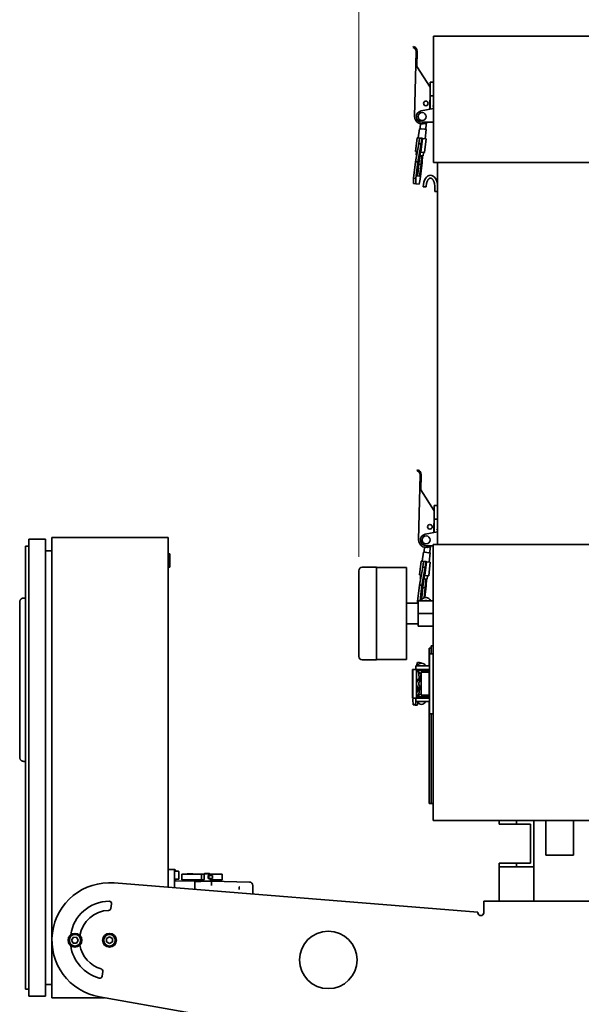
# Model space of a CAD drawing. Header units: millimetres. Extents: x 0 to 7128, y 0 to 5040.
# Tile 56 of 95: x 636 to 1123, y 3215 to 4071. Entities that reach past the tile are written whole.
import ezdxf

# ---------------------------------------------------------------- set-up
doc = ezdxf.new("R2010")
doc.units = ezdxf.units.MM
doc.header["$LTSCALE"] = 12
doc.layers.add('Quote(ISO)', color=7, linetype='Continuous', lineweight=25, true_color=0x80ff00)
doc.layers.add('Spigoli visibili(ISO)', color=7, linetype='Continuous', lineweight=35)
doc.styles.add('Corrente-BSI', font='arial.ttf')
doc.dimstyles.new('DEFAULT-ISO', dxfattribs={"dimscale": 12, "dimtxt": 3.5, "dimasz": 2.5, "dimexe": 1, "dimexo": 1, "dimgap": 0.762, "dimtad": 1, "dimtoh": 1, "dimrnd": 1e-08, "dimtxsty": 'Corrente-BSI', "dimcen": 0.09, "dimdle": 10, "dimclrd": 7, "dimclre": 7, "dimclrt": 7, "dimazin": 2, "dimtfac": 0.571429, "dimtmove": 0, "dimatfit": 3, "dimfxl": 1, "dimtolj": 1, "dimlwd": 5, "dimlwe": 5, "dimarcsym": 0})

# ---------------------------------------------------------------- blocks, each defined once
blk = doc.blocks.new('*D25')
at = {"layer": 'Defpoints', "color": 0, "linetype": 'Continuous', "transparency": 16777216}
for p in [(1382.45, 4171.66), (930.18, 3591.66), (1382.45, 3505.91)]:
    blk.add_point(p, dxfattribs=at)
at = {"layer": 'Quote(ISO)', "color": 7, "linetype": 'Continuous', "lineweight": 5, "transparency": 16777216}
for p, q in [((930.18, 3603.66), (930.18, 4183.66)), ((1382.45, 3517.91), (1382.45, 4183.66)), ((960.18, 4171.66), (1352.45, 4171.66))]:
    blk.add_line(p, q, dxfattribs=at)
at = {"layer": 'Quote(ISO)', "color": 7, "linetype": 'Continuous', "transparency": 16777216}
for points in [[(960.18, 4176.66), (960.18, 4166.66), (930.18, 4171.66)], [(1352.45, 4176.66), (1352.45, 4166.66), (1382.45, 4171.66)]]:
    blk.add_solid(points, dxfattribs=at)
at = {"layer": 'Quote(ISO)', "color": 7, "linetype": 'Continuous', "lineweight": 9, "transparency": 16777216, "insert": (1109.29, 4223.69), "char_height": 42, "attachment_point": 1, "style": 'Corrente-BSI'}
blk.add_mtext('\\A1;452', dxfattribs=at)

msp = doc.modelspace()

# ---------------------------------------------------------------- linework, layer by layer
at = {"layer": 'Spigoli visibili(ISO)'}
for p, q in [((995.1778, 4056.4078), (995.1778, 3946.4078)), ((1364.1778, 4056.4078), (995.1778, 4056.4078)), ((977.6808, 4047.4338), (977.4009, 4046.4738)), ((978.6794, 3986.5505), (979.9201, 4043.0369)), ((980.6344, 4030.0181), (980.9199, 4043.0149)), ((992.1778, 4011.8508), (980.6344, 4030.0181)), ((995.1778, 4016.4078), (992.1778, 4016.4078)), ((992.1778, 4014.4078), (992.1778, 4016.4078)), ((992.1778, 4004.4078), (992.1778, 4014.4078)), ((992.1778, 4009.0997), (991.8191, 3992.7664)), ((992.1778, 4004.4078), (995.1778, 4004.4078)), ((992.1778, 3996.9888), (992.1778, 4004.4078)), ((992.1778, 3996.9888), (992.1778, 3995.2682)), ((995.1778, 3993.4078), (984.2399, 3991.319)), ((992.1778, 3994.871), (992.1778, 3995.2682)), ((992.1778, 3994.871), (992.1778, 3992.8349)), ((994.2575, 3995.2682), (995.1778, 3995.3553)), ((983.8013, 3980.0552), (983.413, 3976.7837)), ((985.1778, 3981.4078), (995.1778, 3981.4078)), ((988.9632, 3981.1238), (988.3782, 3976.1943)), ((982.7986, 3975.8496), (981.8557, 3967.9053)), ((983.1702, 3975.8054), (982.7986, 3975.8496)), ((983.413, 3976.7837), (983.3525, 3976.2737)), ((984.2882, 3975.6728), (987.2673, 3975.3192)), ((988.7568, 3975.1424), (987.8139, 3967.1981)), ((988.3176, 3975.6842), (988.3782, 3976.1943)), ((988.3844, 3975.1866), (988.386, 3975.1864)), ((980.8627, 3968.0232), (979.4483, 3956.1068)), ((979.5172, 3947.2125), (982.2946, 3962.8181)), ((980.8627, 3968.0232), (982.884, 3967.7833)), ((984.2703, 3962.5836), (981.4929, 3946.978)), ((982.2946, 3962.8181), (982.884, 3967.7833)), ((982.2946, 3962.8181), (984.2703, 3962.5836)), ((982.884, 3967.7833), (984.8596, 3967.5488)), ((984.0157, 3955.5647), (985.4301, 3967.4811)), ((984.8596, 3967.5488), (984.2703, 3962.5836)), ((985.4301, 3967.4811), (984.8596, 3967.5488)), ((985.4301, 3967.4811), (988.8069, 3967.0803)), ((988.8069, 3967.0803), (987.3926, 3955.1639)), ((979.4483, 3956.1068), (981.066, 3955.9148)), ((980.4414, 3955.989), (980.0878, 3953.0099)), ((981.9843, 3945.0553), (983.858, 3955.5834)), ((983.858, 3955.5834), (984.0157, 3955.5647)), ((984.0157, 3955.5647), (987.3926, 3955.1639)), ((986.3996, 3955.2818), (986.046, 3952.3027)), ((977.8082, 3932.8136), (979.5172, 3947.2125)), ((979.5172, 3947.2125), (981.4929, 3946.978)), ((981.4929, 3946.978), (979.7839, 3932.5791)), ((980.0878, 3953.0099), (980.5395, 3952.9563)), ((982.3401, 3945.0131), (982.5259, 3948.0986)), ((983.3315, 3952.6249), (986.046, 3952.3027)), ((983.5346, 3932.1339), (985.2436, 3946.5328)), ((984.7779, 3952.4532), (984.3158, 3944.7786)), ((985.2436, 3946.5328), (985.5943, 3952.3563)), ((1364.1778, 3946.4078), (995.1778, 3946.4078)), ((998.6778, 3946.4078), (998.6778, 3614.4078)), ((981.0032, 3936.7889), (981.9843, 3945.0553)), ((981.359, 3936.7467), (982.3401, 3945.0131)), ((982.3401, 3945.0131), (984.3158, 3944.7786)), ((984.3158, 3944.7786), (983.3347, 3936.5122)), ((977.7133, 3928.1162), (977.8082, 3932.8136)), ((977.8082, 3932.8136), (979.7839, 3932.5791)), ((979.7839, 3932.5791), (979.689, 3927.8817)), ((982.8962, 3934.5502), (980.9702, 3934.7788)), ((982.5273, 3927.5448), (983.5346, 3932.1339)), ((977.7133, 3928.1162), (979.689, 3927.8817)), ((979.689, 3927.8817), (982.5273, 3927.5448)), ((986.1778, 3925.4078), (988.6778, 3925.4078)), ((996.1778, 3925.4078), (996.1778, 3921.4078)), ((996.1778, 3921.4078), (998.6778, 3921.4078)), ((981.1808, 3679.4338), (980.9009, 3678.4738)), ((982.1794, 3618.5505), (983.4201, 3675.0369)), ((984.1344, 3662.0181), (984.4199, 3675.0149)), ((995.6778, 3643.8508), (984.1344, 3662.0181)), ((998.6778, 3648.4078), (995.6778, 3648.4078)), ((995.6778, 3646.4078), (995.6778, 3648.4078)), ((995.6778, 3636.4078), (995.6778, 3646.4078)), ((995.6778, 3641.0997), (995.3191, 3624.7664)), ((995.6778, 3636.4078), (998.6778, 3636.4078)), ((995.6778, 3628.9888), (995.6778, 3636.4078)), ((995.6778, 3628.9888), (995.6778, 3627.2682)), ((663.6778, 3220.4445), (663.6778, 3620.4445)), ((663.6778, 3620.4445), (764.6778, 3620.4445)), ((764.6778, 3620.4445), (764.6778, 3316.4955)), ((998.6778, 3625.4078), (987.7399, 3623.319)), ((995.6778, 3626.871), (995.6778, 3627.2682)), ((995.6778, 3626.871), (995.6778, 3624.8349)), ((997.7575, 3627.2682), (998.6778, 3627.3553)), ((640.6778, 3607.9445), (640.6778, 3612.9445)), ((643.6778, 3612.9445), (640.6778, 3612.9445)), ((643.6778, 3221.9445), (643.6778, 3618.9445)), ((643.6778, 3618.9445), (658.1778, 3618.9445)), ((658.1778, 3221.9445), (658.1778, 3618.9445)), ((987.3013, 3612.0552), (986.913, 3608.7837)), ((988.6778, 3613.4078), (994.6778, 3613.4078)), ((992.4632, 3613.1238), (991.8782, 3608.1943)), ((994.6778, 3614.4078), (994.6778, 3374.4078)), ((1364.6778, 3614.4078), (994.6778, 3614.4078)), ((640.6778, 3607.9445), (640.6778, 3232.9445)), ((663.6778, 3608.9445), (658.1778, 3608.9445)), ((764.6778, 3606.1945), (766.1778, 3606.1945)), ((766.1778, 3606.1945), (766.1778, 3594.6945)), ((986.2986, 3607.8496), (985.3557, 3599.9053)), ((986.6702, 3607.8054), (986.2986, 3607.8496)), ((986.913, 3608.7837), (986.8525, 3608.2738)), ((987.7882, 3607.6728), (990.7673, 3607.3192)), ((992.2568, 3607.1424), (991.3139, 3599.1981)), ((991.8176, 3607.6842), (991.8782, 3608.1943)), ((991.886, 3607.1864), (991.8844, 3607.1866)), ((992.2568, 3607.1424), (991.886, 3607.1864)), ((764.6778, 3594.6945), (766.1778, 3594.6945)), ((945.6778, 3594.6578), (933.1778, 3594.6578)), ((945.6778, 3594.6578), (945.6778, 3514.1578)), ((984.3627, 3600.0232), (982.9483, 3588.1068)), ((983.0172, 3579.2125), (985.7946, 3594.8181)), ((984.3627, 3600.0232), (986.384, 3599.7833)), ((987.7703, 3594.5836), (984.9929, 3578.978)), ((985.7946, 3594.8181), (986.384, 3599.7833)), ((985.7946, 3594.8181), (987.7703, 3594.5836)), ((986.384, 3599.7833), (988.3596, 3599.5488)), ((987.5157, 3587.5647), (988.9301, 3599.4811)), ((988.3596, 3599.5488), (987.7703, 3594.5836)), ((988.9301, 3599.4811), (988.3596, 3599.5488)), ((988.9301, 3599.4811), (992.3069, 3599.0803)), ((992.3069, 3599.0803), (990.8926, 3587.1639)), ((930.1778, 3591.6578), (930.1778, 3517.1578)), ((945.6778, 3594.4078), (971.6778, 3594.4078)), ((971.6778, 3514.4078), (971.6778, 3594.4078)), ((982.9483, 3588.1068), (984.566, 3587.9148)), ((983.9414, 3587.989), (983.5878, 3585.0099)), ((985.4843, 3577.0553), (987.358, 3587.5834)), ((987.358, 3587.5834), (987.5157, 3587.5647)), ((987.5157, 3587.5647), (990.8926, 3587.1639)), ((989.8996, 3587.2818), (989.546, 3584.3027)), ((981.3082, 3564.8136), (983.0172, 3579.2125)), ((983.0172, 3579.2125), (984.9929, 3578.978)), ((984.9929, 3578.978), (983.3823, 3565.4078)), ((983.5878, 3585.0099), (984.0395, 3584.9563)), ((985.8401, 3577.0131), (986.0259, 3580.0986)), ((986.8315, 3584.6249), (989.546, 3584.3027)), ((987.5296, 3568.304), (988.7436, 3578.5328)), ((988.2779, 3584.4532), (987.8158, 3576.7786)), ((988.7436, 3578.5328), (989.0943, 3584.3563)), ((984.5032, 3568.7889), (985.4843, 3577.0553)), ((984.859, 3568.7467), (985.8401, 3577.0131)), ((985.8401, 3577.0131), (987.8158, 3576.7786)), ((987.8158, 3576.7786), (986.8347, 3568.5122)), ((635.6778, 3429.4445), (635.6778, 3564.4445)), ((639.1778, 3567.9445), (640.6778, 3567.9445)), ((971.6778, 3563.4078), (981.6778, 3563.4078)), ((981.2798, 3563.4078), (981.3082, 3564.8136)), ((981.3082, 3564.8136), (981.6778, 3564.7697)), ((981.6778, 3554.4078), (981.6778, 3565.4078)), ((981.6778, 3565.4078), (994.6778, 3565.4078)), ((984.9544, 3566.7213), (984.4702, 3566.7788)), ((981.6778, 3543.4078), (981.6778, 3554.4078)), ((981.6778, 3554.4078), (994.6778, 3554.4078)), ((971.6778, 3545.4078), (981.6778, 3545.4078)), ((981.6778, 3543.4078), (994.6778, 3543.4078)), ((993.1778, 3526.4078), (994.6778, 3526.4078)), ((993.1778, 3524.4078), (993.1778, 3526.4078)), ((993.1778, 3524.4078), (991.1778, 3524.4078)), ((991.1778, 3519.4078), (991.1778, 3524.4078)), ((991.1778, 3508.9078), (991.1778, 3519.4078)), ((994.6778, 3519.4078), (991.6778, 3519.4078)), ((991.6778, 3517.4078), (991.6778, 3519.4078)), ((993.1778, 3524.4078), (993.1778, 3519.4078)), ((945.6778, 3514.1578), (933.1778, 3514.1578)), ((945.6778, 3514.4078), (971.6778, 3514.4078)), ((981.0589, 3511.9132), (980.3827, 3508.9078)), ((982.7679, 3511.9132), (981.0589, 3511.9132)), ((982.8801, 3510.8591), (982.7679, 3511.9132)), ((982.7679, 3511.9132), (984.7436, 3511.7091)), ((984.7436, 3511.7091), (984.7865, 3511.3062)), ((991.6778, 3469.4078), (991.6778, 3517.4078)), ((976.9009, 3505.9078), (976.9009, 3480.9078)), ((977.1808, 3505.9078), (976.9009, 3505.9078)), ((977.1808, 3505.9078), (977.1808, 3480.9078)), ((977.1808, 3505.9078), (980.421, 3505.9078)), ((983.7399, 3508.9078), (979.6778, 3508.9078)), ((979.6778, 3508.9078), (979.6778, 3505.9078)), ((980.421, 3505.9078), (991.6778, 3505.9078)), ((980.421, 3505.9078), (980.421, 3480.9078)), ((991.6778, 3504.9078), (980.421, 3504.9078)), ((981.4141, 3504.4078), (980.421, 3504.4078)), ((981.1778, 3504.9068), (985.9296, 3504.9068)), ((981.8446, 3504.9078), (981.8447, 3504.9068)), ((981.9781, 3503.6532), (982.4829, 3498.9098)), ((982.6778, 3504.9078), (982.6778, 3504.9068)), ((983.7399, 3508.9078), (991.6778, 3508.9078)), ((983.8461, 3498.4078), (984.2661, 3502.5294)), ((991.4296, 3503.4078), (984.4296, 3503.4078)), ((984.4296, 3483.4078), (984.4296, 3503.4078)), ((985.9296, 3504.9078), (985.9296, 3503.4078)), ((989.9296, 3504.9078), (989.9296, 3503.4078)), ((991.1778, 3504.4078), (989.9296, 3504.4078)), ((991.1778, 3503.4078), (991.1778, 3504.9078)), ((991.4296, 3483.4078), (991.4296, 3503.4078)), ((982.4829, 3498.9098), (982.3252, 3497.3626)), ((982.3252, 3497.3626), (982.906, 3497.3626)), ((982.8525, 3495.0661), (982.913, 3495.0661)), ((982.906, 3495.0766), (982.906, 3498.4008)), ((982.913, 3498.4078), (984.4296, 3498.4078)), ((981.3824, 3488.11), (980.421, 3485.0109)), ((980.421, 3485.4078), (980.5441, 3485.4078)), ((981.1271, 3481.9078), (981.7946, 3484.0595)), ((981.54, 3489.6571), (981.3824, 3488.11)), ((982.906, 3489.6571), (981.54, 3489.6571)), ((981.7946, 3484.0595), (982.384, 3484.0595)), ((981.7946, 3484.0595), (983.0234, 3483.9325)), ((982.384, 3484.0595), (982.906, 3489.1828)), ((982.384, 3484.0595), (983.1313, 3483.9823)), ((982.913, 3491.7495), (982.8525, 3491.7495)), ((982.906, 3488.4148), (982.906, 3491.739)), ((984.4296, 3488.4078), (982.913, 3488.4078)), ((984.4296, 3484.5422), (984.4049, 3484.299)), ((984.4296, 3483.4078), (991.4296, 3483.4078)), ((985.9296, 3483.4078), (985.9296, 3481.9078)), ((989.9296, 3483.4078), (989.9296, 3481.9078)), ((991.1778, 3481.9078), (991.1778, 3483.4078)), ((977.1808, 3480.9078), (976.9009, 3480.9078)), ((977.1808, 3480.9078), (980.421, 3480.9078)), ((977.3483, 3480.9078), (977.2133, 3479.583)), ((977.2133, 3479.583), (977.3082, 3475.1065)), ((977.3082, 3475.1065), (979.0172, 3475.1065)), ((977.3082, 3475.1065), (979.2839, 3474.9024)), ((979.0172, 3475.1065), (979.8862, 3477.9078)), ((979.0172, 3475.1065), (980.9929, 3474.9024)), ((980.9929, 3474.9024), (979.2839, 3474.9024)), ((979.6778, 3477.9078), (979.6778, 3480.9078)), ((979.6778, 3477.9078), (983.7399, 3477.9078)), ((980.421, 3481.9078), (991.6778, 3481.9078)), ((991.6778, 3480.9078), (980.421, 3480.9078)), ((981.6551, 3477.037), (980.9929, 3474.9024)), ((981.1278, 3481.9088), (985.9296, 3481.9088)), ((982.6778, 3481.9088), (982.6778, 3481.9078)), ((991.6778, 3477.9078), (983.7399, 3477.9078)), ((991.1778, 3394.4078), (991.1778, 3477.9078)), ((991.6778, 3467.4078), (991.6778, 3469.4078)), ((991.6778, 3467.4078), (994.6778, 3467.4078)), ((993.1778, 3394.4078), (993.1778, 3467.4078)), ((639.1778, 3425.9445), (640.6778, 3425.9445)), ((991.1778, 3389.4078), (991.1778, 3394.4078)), ((991.1778, 3389.4078), (993.1778, 3389.4078)), ((993.1778, 3394.4078), (993.1778, 3389.4078)), ((994.6778, 3389.4078), (993.1778, 3389.4078)), ((1364.6778, 3374.4078), (994.6778, 3374.4078)), ((1052.1778, 3374.4078), (1052.1778, 3371.4078)), ((1067.1778, 3371.4078), (1067.1778, 3374.4078)), ((1082.1778, 3374.4078), (1067.1778, 3374.4078)), ((1082.1778, 3334.4078), (1082.1778, 3374.4078)), ((1092.6778, 3374.4078), (1092.6778, 3344.4078)), ((1116.6778, 3374.4078), (1116.6778, 3344.4078)), ((1052.1778, 3371.4078), (1067.1778, 3371.4078)), ((1067.1778, 3371.4078), (1079.1778, 3371.4078)), ((1079.1778, 3371.4078), (1079.1778, 3337.4078)), ((1092.6778, 3344.4078), (1116.6778, 3344.4078)), ((765.9778, 3331.9545), (764.6778, 3331.9545)), ((765.9778, 3331.9445), (769.9778, 3331.9445)), ((769.9778, 3331.9445), (769.9778, 3326.9445)), ((773.5778, 3330.4445), (769.9778, 3330.4445)), ((770.9778, 3330.9445), (770.9778, 3330.4445)), ((773.9778, 3330.0445), (773.9778, 3323.8445)), ((1067.1778, 3337.4078), (1052.1778, 3337.4078)), ((1052.1778, 3337.4078), (1052.1778, 3334.4078)), ((1052.1778, 3334.4078), (1067.1778, 3334.4078)), ((1052.1778, 3334.4078), (1052.1778, 3304.4078)), ((1067.1778, 3334.4078), (1067.1778, 3337.4078)), ((1079.1778, 3337.4078), (1067.1778, 3337.4078)), ((1067.1778, 3334.4078), (1082.1778, 3334.4078)), ((1082.1778, 3334.4078), (1082.1778, 3304.4078)), ((769.9778, 3316.0683), (769.9778, 3326.9445)), ((773.5778, 3323.4445), (769.9778, 3323.4445)), ((769.9778, 3322.2093), (787.7278, 3321.7445)), ((770.9778, 3323.4445), (770.9778, 3322.1831)), ((789.5141, 3327.9445), (776.5777, 3327.9445)), ((776.5777, 3327.9445), (776.5777, 3322.9445)), ((776.5777, 3322.9445), (789.5141, 3322.9445)), ((780.3096, 3322.9445), (780.0777, 3322.7126)), ((787.0777, 3322.7126), (780.0777, 3322.7126)), ((780.0777, 3321.9448), (780.0777, 3322.7126)), ((785.9777, 3328.3126), (781.1777, 3328.3126)), ((781.1777, 3327.9445), (781.1777, 3328.3126)), ((785.9777, 3327.9445), (785.9777, 3328.3126)), ((785.9777, 3327.9451), (796.0277, 3327.945)), ((786.8458, 3322.9445), (787.0777, 3322.7126)), ((787.0777, 3321.7615), (787.0777, 3322.7126)), ((787.7278, 3314.6374), (787.7278, 3321.7445)), ((787.7278, 3321.5945), (793.0703, 3321.5945)), ((789.5141, 3327.9445), (793.7066, 3327.9445)), ((793.7066, 3322.9445), (789.5141, 3322.9445)), ((792.7277, 3321.9445), (794.5277, 3321.9445)), ((793.0703, 3321.4799), (793.0703, 3321.5945)), ((793.7066, 3327.9445), (796.0277, 3327.9445)), ((793.7066, 3322.9445), (793.7066, 3327.9445)), ((795.5277, 3322.9445), (793.7066, 3322.9445)), ((795.8813, 3323.2981), (794.5277, 3321.9445)), ((796.2277, 3328.4445), (796.0277, 3328.2445)), ((800.8277, 3328.2445), (796.0277, 3328.2445)), ((796.0277, 3328.2445), (796.0277, 3323.6516)), ((800.6277, 3328.4445), (796.2277, 3328.4445)), ((799.7362, 3326.6945), (799.4977, 3326.6945)), ((799.4977, 3326.6945), (799.4977, 3324.1945)), ((799.7362, 3324.1945), (799.4977, 3324.1945)), ((799.7362, 3326.6945), (799.8927, 3326.6945)), ((799.7362, 3324.1945), (799.8927, 3324.1945)), ((799.8927, 3326.6945), (803.0977, 3326.6945)), ((799.8927, 3326.6945), (799.8927, 3324.1945)), ((799.8927, 3324.1945), (803.0977, 3324.1945)), ((800.6277, 3328.4445), (800.8277, 3328.2445)), ((800.8277, 3328.2445), (800.8277, 3326.6945)), ((800.8277, 3327.945), (805.195, 3327.945)), ((800.8277, 3327.9445), (802.3777, 3327.9445)), ((800.8277, 3324.1945), (800.8277, 3323.6516)), ((800.9742, 3323.2981), (802.3304, 3321.9418)), ((802.3777, 3322.9445), (801.3277, 3322.9445)), ((802.2229, 3321.5796), (802.2274, 3321.9187)), ((802.3304, 3321.9418), (835.3073, 3321.0783)), ((804.3777, 3327.9445), (802.3777, 3327.9445)), ((802.3777, 3326.6945), (802.3777, 3327.9445)), ((802.3777, 3322.9445), (802.3777, 3324.1945)), ((802.3777, 3322.9445), (804.3777, 3322.9445)), ((803.0977, 3326.6945), (803.0977, 3324.1945)), ((804.3777, 3327.9445), (808.5777, 3327.9445)), ((808.5777, 3322.9445), (804.3777, 3322.9445)), ((811.5777, 3327.9445), (808.5777, 3327.9445)), ((808.5777, 3322.9445), (811.5777, 3322.9445)), ((811.5777, 3322.9445), (811.5777, 3327.9445)), ((717.6954, 3320.2828), (1033.6778, 3294.8108)), ((838.2277, 3310.5665), (838.2277, 3318.0804)), ((1038.6778, 3304.4078), (1323.6778, 3304.4078)), ((1038.6778, 3304.4078), (1038.6778, 3294.4078)), ((715.3761, 3302.189), (714.8621, 3298.1788)), ((1033.6778, 3294.4078), (1033.6778, 3294.8108)), ((680.8004, 3270.6765), (682.44, 3273.0524)), ((682.0382, 3268.0686), (680.8004, 3270.6765)), ((682.44, 3273.0524), (685.3174, 3272.8205)), ((686.5552, 3270.2126), (684.9157, 3267.8366)), ((685.3174, 3272.8205), (686.5552, 3270.2126)), ((711.1778, 3271.8879), (713.6778, 3273.3313)), ((711.1778, 3269.0011), (711.1778, 3271.8879)), ((713.6778, 3273.3313), (716.1778, 3271.8879)), ((716.1778, 3271.8879), (716.1778, 3269.0011)), ((684.9157, 3267.8366), (682.0382, 3268.0686)), ((713.6778, 3267.5578), (711.1778, 3269.0011)), ((716.1778, 3269.0011), (713.6778, 3267.5578)), ((707.8287, 3243.3082), (707.3147, 3239.298)), ((640.6778, 3227.9445), (640.6778, 3232.9445)), ((640.6778, 3227.9445), (643.6778, 3227.9445)), ((658.1778, 3231.9445), (663.6778, 3231.9445)), ((643.6778, 3221.9445), (658.1778, 3221.9445)), ((709.3034, 3220.4445), (663.6778, 3220.4445)), ((856.965, 3194.4078), (704.9954, 3221.2041))]:
    msp.add_line(p, q, dxfattribs=at)
for centre, radius in [((988.4296, 3997.8391), 2), ((988.4296, 3997.8391), 2), ((985.1778, 3986.4078), 3.5), ((991.9296, 3629.8391), 2), ((991.9296, 3629.8391), 2), ((988.6778, 3618.4078), 3.5), ((903.6778, 3253.4078), 25), ((683.6778, 3270.4445), 6), ((683.6778, 3270.4445), 5), ((713.6778, 3270.4445), 6), ((713.6778, 3270.4445), 5)]:
    msp.add_circle(centre, radius, dxfattribs=at)
for centre, radius, start, end in [((976.421, 4043.1138), 3.5, 358.7416922, 73.7416922), ((976.421, 4043.1138), 4.5, 358.7416922, 73.7416922), ((985.1778, 3986.4078), 5, 100.8113079, 270), ((985.1778, 3986.4078), 6.5, 178.7416922, 309.7151372), ((984.406, 3976.6658), 1, 173.231221, 263.231221), ((987.3851, 3976.3122), 1, 263.231221, 353.231221), ((979.921, 3675.1138), 3.5, 358.7416922, 73.7416922), ((979.921, 3675.1138), 4.5, 358.7416922, 73.7416922), ((988.6778, 3618.4078), 5, 100.8113079, 270), ((988.6778, 3618.4078), 6.5, 178.7416922, 309.7151372), ((987.906, 3608.6658), 1, 173.231221, 263.231221), ((990.8851, 3608.3122), 1, 263.231221, 353.231221), ((933.1778, 3591.6578), 3, 90, 180), ((933.1778, 3517.1578), 3, 180, 270), ((984.6778, 3507.4823), 3.8255, 21.8781824, 158.1218176), ((984.6778, 3506.2589), 3.7521, 201.1220214, 266.2073462), ((984.6778, 3480.4833), 3.8255, 93.7197437, 158.1218176), ((984.6778, 3479.2599), 3.7521, 201.1220214, 338.8779786), ((769.9778, 3330.9445), 1, 0, 90), ((773.5778, 3330.0445), 0.4, 0, 90), ((773.5778, 3323.8445), 0.4, 270, 0), ((789.5778, 3319.6445), 4, 28.9579492, 29.1763959), ((795.5277, 3323.6516), 0.5, 315, 0), ((801.3277, 3323.6516), 0.5, 180, 225), ((713.6778, 3270.4445), 50, 85.3912347, 260), ((713.6778, 3270.4445), 34, 90.5111667, 171.9704169), ((713.3923, 3302.4432), 2, 352.6956173, 90.5111667), ((713.6778, 3270.4445), 26, 91.636239, 170.8155022), ((712.8783, 3298.4331), 2, 271.636239, 352.6956173), ((1036.1778, 3294.4078), 2.5, 180, 0), ((713.6778, 3270.4445), 34, 188.0295831, 254.880068), ((713.6778, 3270.4445), 26, 189.1844978, 253.7549957), ((705.845, 3243.5624), 2, 352.6956173, 73.7549957), ((705.3309, 3239.5523), 2, 254.880068, 352.6956173)]:
    msp.add_arc(centre, radius, start, end, dxfattribs=at)
for centre, major_axis, ratio, start_param, end_param in [((981.2059, 3936.7649), (-0.2357, -1.9861), 0.10208203, 4.71238898, 6.2831853), ((981.1562, 3936.7707), (-0.2357, -1.9861), 0.10208203, 0.1227423, 1.57079633), ((983.1319, 3936.5363), (-0.2357, -1.9861), 0.10208203, 0, 1.57079633), ((992.4278, 3925.4078), (0, -10), 0.625, 1.57079633, 4.71238898), ((988.4278, 3558.4078), (0, -10), 0.625, 2.34619382, 3.8444959), ((984.7059, 3568.7649), (-0.2357, -1.9861), 0.10208203, 4.71238898, 6.2831853), ((984.6562, 3568.7707), (-0.2357, -1.9861), 0.10208203, 0.1227423, 1.57079633), ((986.6319, 3568.5363), (0.2357, 1.9861), 0.10208203, 4.47795707, 4.71238898), ((980.6562, 3502.9602), (0.2056, 1.9894), 0.11724716, 0.21796955, 0.76813299), ((982.9205, 3493.4078), (0, 4), 0.99302988, 0.15042009, 0.68060192), ((984.3348, 3493.4078), (0, 4), 0.99302988, 0.36794839, 1.39930537), ((984.3348, 3493.4078), (0, -4), 0.99302988, 4.88387994, 5.91523692), ((985.2777, 3493.4078), (0, -3), 0.99302988, 4.20816853, 5.2171996), ((985.2777, 3493.4078), (0, -3), 0.99302988, 4.20703568, 4.20816856), ((983.906, 3497.4078), (-0.9983, 0.9983), 0.05913754, 6.22411657, 6.34225405), ((982.9205, 3493.4078), (0, -4), 0.99302988, 5.60258338, 5.92824489), ((983.906, 3489.4078), (-0.9983, -0.9983), 0.05913754, 6.22411657, 6.34225405), ((785.0111, 3316.2432), (0.4483, 6.7505), 0.64397044, 5.66921767, 5.89336795), ((792.7277, 3321.4443), (0, 0.5002), 0.99965732, 0, 1.26585221), ((798.4277, 3321.9418), (3.9013, 0), 0.0261949, 3.11540374, 6.05438016), ((802.1248, 3314.0822), (0.093, 7.5001), 0.02617269, 5.25381318, 6.2569964), ((798.5274, 3322.0388), (3.8044, -0.0998), 0.02617691, 6.04905638, 6.31076501), ((804.9434, 3316.2427), (-0.4473, 6.7509), 0.64390773, 0.08537327, 0.52486971), ((835.2267, 3318.0783), (2.1503, 2.0948), 0.99933246, 5.51121088, 7.05515974), ((825.7019, 3313.1129), (-0.0611, -4.0344), 0.15802136, 1.95386756, 2.22066528)]:
    msp.add_ellipse(centre, major_axis=major_axis, ratio=ratio, start_param=start_param, end_param=end_param, dxfattribs=at)
for points in [[(982.7988, 3975.8493), (982.7989, 3975.8494), (982.799, 3975.8494), (982.7991, 3975.8495)], [(986.2988, 3607.8493), (986.2989, 3607.8494), (986.299, 3607.8494), (986.2991, 3607.8495)], [(982.913, 3495.0661), (982.9083, 3495.0661), (982.9061, 3495.0697), (982.9061, 3495.0766)], [(982.9061, 3491.739), (982.9061, 3491.7458), (982.9083, 3491.7495), (982.913, 3491.7495)], [(826.2935, 3315.1355), (826.2825, 3315.3981), (826.2688, 3315.6575), (826.2526, 3315.9111)]]:
    msp.add_open_spline(points, degree=3, dxfattribs=at)
for points, knots in [([(983.1706, 3975.8054), (983.1739, 3975.8057), (983.177, 3975.8069), (983.1851, 3975.8111), (983.1927, 3975.8168), (983.2098, 3975.8353), (983.2176, 3975.8456), (983.2404, 3975.8799), (983.256, 3975.9097), (983.2961, 3976.0045), (983.3179, 3976.0765), (983.3416, 3976.1949), (983.3478, 3976.2341), (983.3525, 3976.2737)], [-0.0014713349, -0.0014713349, -0.0014713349, -0.0014713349, 0, 0, 0.0034195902, 0.0034195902, 0.0063737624, 0.0063737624, 0.0125467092, 0.0125467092, 0.0229980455, 0.0229980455, 0.0280412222, 0.0280412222, 0.0280412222, 0.0280412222]), ([(988.3176, 3975.6842), (988.3128, 3975.6439), (988.3096, 3975.6036), (988.3052, 3975.4838), (988.3094, 3975.4093), (988.327, 3975.3038), (988.3363, 3975.2687), (988.352, 3975.2293), (988.3576, 3975.2176), (988.3667, 3975.2033), (988.3698, 3975.1991), (988.3751, 3975.1934), (988.3773, 3975.1913), (988.3813, 3975.1884), (988.3825, 3975.1879), (988.3835, 3975.1876), (988.3837, 3975.1875), (988.3842, 3975.1874), (988.3843, 3975.1874), (988.3844, 3975.1866)], [0, 0, 0, 0, 0.0120988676, 0.0120988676, 0.0362605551, 0.0362605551, 0.052107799, 0.052107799, 0.0594448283, 0.0594448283, 0.0628813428, 0.0628813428, 0.0650907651, 0.0650907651, 0.0669669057, 0.0669669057, 0.0676756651, 0.0676756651, 0.0681634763, 0.0681634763, 0.0681634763, 0.0681634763]), ([(988.3861, 3975.1871), (988.3881, 3975.1869), (988.3931, 3975.1863), (988.4086, 3975.1843), (988.4165, 3975.1833), (988.4448, 3975.1795), (988.4644, 3975.1771), (988.5437, 3975.1678), (988.5947, 3975.1623), (988.6621, 3975.1543), (988.6843, 3975.1512), (988.7385, 3975.1439), (988.7568, 3975.1419), (988.7568, 3975.1424), (988.7568, 3975.1424), (988.7568, 3975.1424)], [0.077722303, 0.077722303, 0.077722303, 0.077722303, 0.082661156, 0.082661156, 0.087740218, 0.087740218, 0.101130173, 0.101130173, 0.144689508, 0.144689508, 0.172984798, 0.172984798, 0.2304884, 0.2304884, 0.231763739, 0.231763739, 0.231763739, 0.231763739]), ([(988.6778, 3925.4078), (988.6778, 3926.1441), (988.7844, 3927.4326), (989.1048, 3928.7876), (989.4159, 3929.7184), (989.6555, 3930.2907), (989.9854, 3930.9334), (990.269, 3931.3852), (990.6343, 3931.8642), (990.9289, 3932.1769), (991.249, 3932.4499), (991.4524, 3932.5898), (991.6445, 3932.6997), (991.7668, 3932.7587), (991.912, 3932.8168), (992.0223, 3932.8517), (992.154, 3932.8829), (992.2553, 3932.8987), (992.3789, 3932.9084), (992.4767, 3932.9084), (992.6004, 3932.8987), (992.7016, 3932.8829), (992.8333, 3932.8517), (992.9437, 3932.8168), (993.0889, 3932.7587), (993.2111, 3932.6997), (993.4033, 3932.5898), (993.6066, 3932.4499), (993.9267, 3932.1769), (994.2214, 3931.8642), (994.5866, 3931.3852), (994.8702, 3930.9334), (995.2001, 3930.2907), (995.4398, 3929.7184), (995.7509, 3928.7876), (996.0712, 3927.4326), (996.1778, 3926.1441), (996.1778, 3925.4078)], [-6.28318531, -6.28318531, -6.28318531, -6.28318531, -6.02138592, -5.82503638, -5.75958653, -5.62868684, -5.56323699, -5.4323373, -5.36688745, -5.23598776, -5.17053791, -5.07236314, -5.03963822, -4.97418837, -4.94146344, -4.8760136, -4.84328867, -4.77783883, -4.7451139, -4.67966406, -4.64693913, -4.58148929, -4.54876436, -4.48331452, -4.45058959, -4.38513975, -4.35241482, -4.25424005, -4.1887902, -4.05789051, -3.99244066, -3.86154097, -3.79609112, -3.66519143, -3.59974158, -3.40339204, -3.14159265, -3.14159265, -3.14159265, -3.14159265]), ([(986.6706, 3607.8054), (986.6739, 3607.8057), (986.677, 3607.8069), (986.6801, 3607.8086), (986.6808, 3607.8089), (986.6873, 3607.8128), (986.6948, 3607.8188), (986.7112, 3607.8371), (986.7188, 3607.8473), (986.7424, 3607.8832), (986.7576, 3607.9134), (986.7961, 3608.0045), (986.8179, 3608.0765), (986.8416, 3608.1949), (986.8478, 3608.2341), (986.8525, 3608.2737)], [-0.0014709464, -0.0014709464, -0.0014709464, -0.0014709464, 0, 0, 0.0004054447, 0.0004054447, 0.0039425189, 0.0039425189, 0.0070811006, 0.0070811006, 0.0141975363, 0.0141975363, 0.0276743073, 0.0276743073, 0.0341819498, 0.0341819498, 0.0341819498, 0.0341819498]), ([(991.8176, 3607.6842), (991.8128, 3607.6439), (991.8096, 3607.6036), (991.8052, 3607.4838), (991.8094, 3607.4093), (991.827, 3607.3038), (991.8363, 3607.2687), (991.852, 3607.2293), (991.8576, 3607.2176), (991.8667, 3607.2033), (991.8698, 3607.1991), (991.8751, 3607.1934), (991.8773, 3607.1913), (991.8813, 3607.1884), (991.8825, 3607.1879), (991.8835, 3607.1876), (991.8837, 3607.1875), (991.8842, 3607.1874), (991.8843, 3607.1874), (991.8844, 3607.1866)], [0, 0, 0, 0, 0.0121006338, 0.0121006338, 0.0362542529, 0.0362542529, 0.0520908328, 0.0520908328, 0.0594235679, 0.0594235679, 0.0628579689, 0.0628579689, 0.065063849, 0.065063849, 0.0669411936, 0.0669411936, 0.0676574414, 0.0676574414, 0.0681348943, 0.0681348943, 0.0681348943, 0.0681348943]), ([(639.1778, 3567.9445), (639.0633, 3567.9445), (638.9487, 3567.9389), (638.8348, 3567.9277), (638.7208, 3567.9164), (638.6073, 3567.8996), (638.495, 3567.8773), (638.3827, 3567.8549), (638.2714, 3567.8271), (638.1618, 3567.7938), (638.0522, 3567.7606), (637.9442, 3567.7219), (637.8384, 3567.6781), (637.7326, 3567.6343), (637.6289, 3567.5852), (637.5279, 3567.5312), (637.4269, 3567.4772), (637.3286, 3567.4183), (637.2333, 3567.3547), (637.0429, 3567.2274), (636.8649, 3567.0814), (636.7029, 3566.9194), (636.541, 3566.7574), (636.3949, 3566.5795), (636.2677, 3566.389), (636.1404, 3566.1985), (636.0319, 3565.9955), (635.9442, 3565.7839), (635.8566, 3565.5723), (635.7898, 3565.352), (635.7451, 3565.1273), (635.7004, 3564.9027), (635.6778, 3564.6736), (635.6778, 3564.4445)], [3.14159265, 3.14159265, 3.14159265, 3.14159265, 3.23976742, 3.23976742, 3.23976742, 3.33794219, 3.33794219, 3.33794219, 3.43611696, 3.43611696, 3.43611696, 3.53429174, 3.53429174, 3.53429174, 3.63246651, 3.63246651, 3.63246651, 3.73064128, 3.73064128, 3.73064128, 3.92699082, 3.92699082, 3.92699082, 4.12334036, 4.12334036, 4.12334036, 4.3196899, 4.3196899, 4.3196899, 4.51603944, 4.51603944, 4.51603944, 4.71238898, 4.71238898, 4.71238898, 4.71238898]), ([(987.2044, 3565.4078), (987.207, 3565.4098), (987.3143, 3565.4948), (987.4524, 3565.5898), (987.6445, 3565.6997), (987.7668, 3565.7587), (987.912, 3565.8168), (988.0223, 3565.8517), (988.154, 3565.8829), (988.2553, 3565.8987), (988.3789, 3565.9084), (988.4767, 3565.9084), (988.6004, 3565.8987), (988.7016, 3565.8829), (988.8333, 3565.8517), (988.9437, 3565.8168), (989.0889, 3565.7587), (989.2111, 3565.6997), (989.4033, 3565.5898), (989.5413, 3565.4948), (989.6487, 3565.4098), (989.6513, 3565.4078)], [-5.172962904, -5.172962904, -5.172962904, -5.172962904, -5.170537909, -5.072363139, -5.039638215, -4.974188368, -4.941463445, -4.876013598, -4.843288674, -4.777838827, -4.745113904, -4.679664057, -4.646939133, -4.581489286, -4.548764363, -4.483314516, -4.450589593, -4.385139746, -4.352414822, -4.254240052, -4.251815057, -4.251815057, -4.251815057, -4.251815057]), ([(982.6706, 3491.9563), (982.6739, 3491.9503), (982.677, 3491.945), (982.6851, 3491.9315), (982.6927, 3491.9194), (982.7098, 3491.8938), (982.7176, 3491.8828), (982.7404, 3491.8516), (982.756, 3491.832), (982.7961, 3491.7863), (982.8179, 3491.7664), (982.8416, 3491.7517), (982.8478, 3491.7495), (982.8525, 3491.7498)], [-0.0014712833, -0.0014712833, -0.0014712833, -0.0014712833, 0, 0, 0.0034195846, 0.0034195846, 0.0063737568, 0.0063737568, 0.0125466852, 0.0125466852, 0.0229985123, 0.0229985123, 0.0280423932, 0.0280423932, 0.0280423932, 0.0280423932]), ([(982.8525, 3495.0657), (982.8477, 3495.0661), (982.8413, 3495.0638), (982.8176, 3495.049), (982.7961, 3495.0294), (982.7544, 3494.9817), (982.737, 3494.9597), (982.7126, 3494.9256), (982.7044, 3494.9138), (982.6922, 3494.8951), (982.6883, 3494.8889), (982.6817, 3494.8783), (982.679, 3494.8738), (982.6744, 3494.866), (982.6732, 3494.8638), (982.6722, 3494.8621), (982.6719, 3494.8616), (982.6715, 3494.8608), (982.6713, 3494.8605), (982.671, 3494.8601)], [0, 0, 0, 0, 0.0121341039, 0.0121341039, 0.0362288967, 0.0362288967, 0.052033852, 0.052033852, 0.0593408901, 0.0593408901, 0.0627646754, 0.0627646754, 0.0650045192, 0.0650045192, 0.0668319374, 0.0668319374, 0.0675732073, 0.0675732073, 0.0680348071, 0.0680348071, 0.0680348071, 0.0680348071]), ([(639.1778, 3425.9445), (639.0633, 3425.9445), (638.9487, 3425.9501), (638.8348, 3425.9614), (638.7208, 3425.9726), (638.6073, 3425.9894), (638.495, 3426.0118), (638.3827, 3426.0341), (638.2714, 3426.062), (638.1618, 3426.0952), (638.0522, 3426.1285), (637.9442, 3426.1671), (637.8384, 3426.2109), (637.7326, 3426.2548), (637.6289, 3426.3038), (637.5279, 3426.3578), (637.4269, 3426.4118), (637.3286, 3426.4707), (637.2333, 3426.5344), (637.0429, 3426.6616), (636.8649, 3426.8077), (636.7029, 3426.9696), (636.541, 3427.1316), (636.3949, 3427.3096), (636.2677, 3427.5), (636.1404, 3427.6905), (636.0319, 3427.8935), (635.9442, 3428.1051), (635.8566, 3428.3168), (635.7898, 3428.537), (635.7451, 3428.7617), (635.7004, 3428.9864), (635.6778, 3429.2154), (635.6778, 3429.4445)], [3.14159265, 3.14159265, 3.14159265, 3.14159265, 3.23976742, 3.23976742, 3.23976742, 3.33794219, 3.33794219, 3.33794219, 3.43611696, 3.43611696, 3.43611696, 3.53429174, 3.53429174, 3.53429174, 3.63246651, 3.63246651, 3.63246651, 3.73064128, 3.73064128, 3.73064128, 3.92699082, 3.92699082, 3.92699082, 4.12334036, 4.12334036, 4.12334036, 4.3196899, 4.3196899, 4.3196899, 4.51603944, 4.51603944, 4.51603944, 4.71238898, 4.71238898, 4.71238898, 4.71238898]), ([(826.496, 3316.9218), (826.494, 3316.9197), (826.4891, 3316.9139), (826.4842, 3316.9081), (826.4633, 3316.8823), (826.4349, 3316.8476), (826.3705, 3316.7579), (826.3419, 3316.713), (826.2883, 3316.6052), (826.261, 3316.5328), (826.2414, 3316.3761), (826.2388, 3316.3263), (826.2376, 3316.2395), (826.2381, 3316.2027), (826.2405, 3316.1231), (826.2426, 3316.0806), (826.2473, 3315.9958), (826.2499, 3315.9535), (826.2526, 3315.9111)], [-0.0018376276, -0.0018376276, -0.0018376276, -0.0018376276, -0.0009188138, 0, 0, 0.0097625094, 0.0097625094, 0.0189381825, 0.0189381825, 0.0302068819, 0.0302068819, 0.0353653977, 0.0353653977, 0.0391795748, 0.0391795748, 0.0436088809, 0.0436088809, 0.0480374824, 0.0480374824, 0.0480374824, 0.0480374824]), ([(826.2934, 3315.1353), (826.2992, 3315.002), (826.3048, 3314.869), (826.313, 3314.6969), (826.3151, 3314.6547), (826.3163, 3314.612)], [0.074388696, 0.074388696, 0.074388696, 0.074388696, 0.0877063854, 0.0877063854, 0.0920080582, 0.0920080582, 0.0920080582, 0.0920080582])]:
    msp.add_open_spline(points, degree=3, knots=knots, dxfattribs=at)

# ---------------------------------------------------------------- dimensions: what is measured, and where the dimension line sits
at = {"layer": 'Quote(ISO)', "color": 7, "linetype": 'Continuous', "lineweight": 9}
dim = msp.add_linear_dim(base=(1382.4548, 4171.6578), p1=(930.1778, 3591.6578), p2=(1382.4548, 3505.9078), dimstyle='DEFAULT-ISO', override={"dimgap": 0.762, "dimtoh": 0, "dimdec": 0, "dimtol": 0, "dimlim": 0, "dimtp": 0, "dimtm": 0, "dimtdec": 2, "dimtofl": 0, "dimatfit": 1}, dxfattribs=at)
dim.commit()
dim.dimension.update_dxf_attribs({"geometry": '*D25', "text_midpoint": (1156.3163, 4171.6578), "dimtype": 160})

doc.saveas('drawing.dxf')
